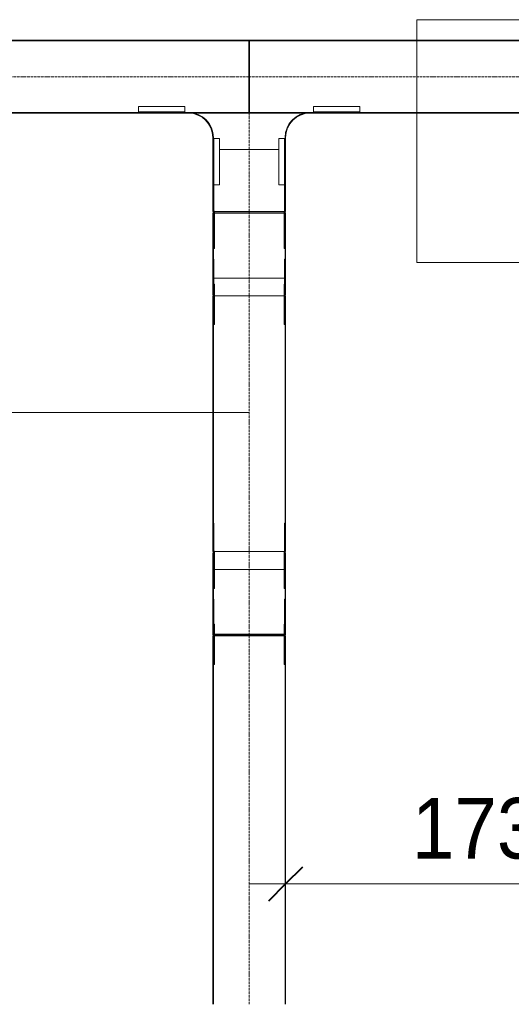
# Model space of a CAD drawing. Header units: millimetres. Extents: x 5617 to 109621, y 7718 to 117786.
# Tile 8 of 52: x 53344 to 55367, y 53430 to 57485. Entities that reach past the tile are written whole.
import ezdxf

# ---------------------------------------------------------------- set-up
doc = ezdxf.new("R2010")
doc.units = ezdxf.units.MM
doc.linetypes.add('Осевая', pattern=[14, 10, -2, 0, -2])
for name, color, linetype, lineweight in [('Кабельные лотки', 7, 'Continuous', 18), ('Марки кабельных лотков', 7, 'Continuous', 20), ('Обобщенные модели', 7, 'Continuous', 18), ('Окна', 7, 'Continuous', 18), ('Осевая линия', 7, 'Осевая', 18), ('Перекрытия', 7, 'Continuous', 18), ('Размеры', 7, 'Continuous', 9), ('Размеры-100', 7, 'Continuous', 9), ('Соединительные детали кабельных лотков', 7, 'Continuous', 18)]:
    doc.layers.add(name, color=color, linetype=linetype, lineweight=lineweight)
doc.styles.add('Arial', font='arial.ttf', dxfattribs={"width": 0.9, "height": 250})
doc.dimstyles.new('Основной_2_5_мм', dxfattribs={"dimscale": 304.8, "dimtxt": 255.06485, "dimasz": 0.463911, "dimexe": 0.492126, "dimexo": 0.492126, "dimgap": 0.098425, "dimtad": 1, "dimdec": 0, "dimdsep": 46, "dimtxsty": 'Arial', "dimblk1": 'OBLIQUE', "dimblk2": 'OBLIQUE', "dimsah": 1, "dimcen": 0.09, "dimdle": 0.492126, "dimazin": 2, "dimtfac": 1, "dimtdec": 4, "dimtix": 1, "dimtmove": 0, "dimatfit": 3, "dimfxl": 1, "dimtvp": 1, "dimtolj": 1, "dimtzin": 0, "dimlwd": 20, "dimlwe": 20, "dimarcsym": 2})

# ---------------------------------------------------------------- blocks, each defined once
blk = doc.blocks.new('105_Приямок_C крышкой - 1000x1000-V3-МКСС_LB02_-11_400__Кабельные конструкции_Лотки_2')
at = {"layer": 'Обобщенные модели', "color": 254, "true_color": 0xcccccc}
for p, q in [((-500, -500), (-500, 500)), ((-500, 500), (500, 500)), ((500, 500), (500, -500)), ((500, -500), (-500, -500))]:
    blk.add_line(p, q, dxfattribs=at)
blk = doc.blocks.new('135_SLK_GD_AR_rvt-1-МКСС_LB02_-11_400__Кабельные конструкции_Лотки_2')
at = {"layer": 'Перекрытия', "color": 254, "true_color": 0xcccccc}
for p, q in [((77960, 57485), (78960, 57485)), ((77960, 56485), (77960, 57485)), ((78960, 56485), (77960, 56485))]:
    blk.add_line(p, q, dxfattribs=at)
at = {"layer": 'Окна', "color": 254, "lineweight": 18, "true_color": 0xcccccc}
blk.add_blockref('105_Приямок_C крышкой - 1000x1000-V3-МКСС_LB02_-11_400__Кабельные конструкции_Лотки_2', (78460, 56985), dxfattribs=at)
blk = doc.blocks.new('OSTEC_CLV - ЛН_ ЛП - ПШСМ - Угол вертикальный - ZS - Цинкование по методу Сендзимира-1323511-МКСС_LB02_-11_400__Кабельные конструкции_Лотки_2')
at = {"layer": 'Осевая линия'}
for p, q in [((98528.5, 84200.4), (98527.5, 84200.4)), ((98566.7, 84200.4), (98528.5, 84200.4))]:
    blk.add_line(p, q, dxfattribs=at)
blk = doc.blocks.new('OSTEC_U - ЛН_ ЛП - ПШСМ - OSTEC_U - ЛН_ ЛП - ПШСМ-V30-МКСС_LB02_-11_400__Кабельные конструкции_Лотки_2')
at = {"layer": 'Соединительные детали кабельных лотков', "color": 96, "true_color": 0x008000}
for p, q in [((98525.9, 84347.9), (98525.9, 84345.9)), ((98533.2, 84347.9), (98527.3, 84347.9)), ((98568.6, 84347.9), (98527.3, 84347.9)), ((98539.1, 84347.9), (98532, 84347.9)), ((98532, 84347.9), (98541.3, 84347.9)), ((98532, 84345.9), (98532, 84347.9)), ((98541.3, 84347.9), (98533.2, 84347.9)), ((98537.5, 84345.9), (98539.4, 84345.9)), ((98539.4, 84345.9), (98537.5, 84345.9)), ((98537.5, 84345.9), (98539.1, 84345.9)), ((98541.3, 84345.9), (98541.3, 84347.9)), ((98550.9, 84345.9), (98568.6, 84345.9)), ((98568.6, 84347.9), (98576.7, 84347.9)), ((98576.7, 84345.9), (98568.6, 84345.9)), ((98572.5, 84345.9), (98622.3, 84345.9)), ((98576.7, 84347.9), (98588.6, 84347.9)), ((98576.7, 84345.9), (98576.7, 84347.9)), ((98588.6, 84345.9), (98576.7, 84345.9)), ((98588.6, 84347.9), (98595.7, 84347.9)), ((98588.6, 84345.9), (98588.6, 84347.9)), ((98678.9, 84345.9), (98588.6, 84345.9)), ((98622.3, 84345.9), (98622.3, 84347.9)), ((98622.3, 84345.9), (98678.9, 84345.9)), ((98678.9, 84345.9), (98678.9, 84347.9))]:
    blk.add_line(p, q, dxfattribs=at)
blk = doc.blocks.new('OSTEC_U - ЛН_ ЛП - ПШСМ - OSTEC_U - ЛН_ ЛП - ПШСМ-V31-МКСС_LB02_-11_400__Кабельные конструкции_Лотки_2')
at = {"layer": 'Соединительные детали кабельных лотков', "color": 96, "true_color": 0x008000}
for p, q in [((98525.9, 84054.9), (98525.9, 84052.9)), ((98527.3, 84052.9), (98568.6, 84052.9)), ((98527.3, 84052.9), (98533.2, 84052.9)), ((98532, 84052.9), (98532, 84054.9)), ((98541.3, 84052.9), (98532, 84052.9)), ((98532, 84052.9), (98539.1, 84052.9)), ((98533.2, 84052.9), (98541.3, 84052.9)), ((98539.1, 84054.9), (98537.5, 84054.9)), ((98537.5, 84054.9), (98539.4, 84054.9)), ((98539.4, 84054.9), (98537.5, 84054.9)), ((98541.3, 84052.9), (98541.3, 84054.9)), ((98568.6, 84054.9), (98550.9, 84054.9)), ((98568.6, 84054.9), (98576.7, 84054.9)), ((98576.7, 84052.9), (98568.6, 84052.9)), ((98622.3, 84054.9), (98572.5, 84054.9)), ((98576.7, 84054.9), (98588.6, 84054.9)), ((98576.7, 84052.9), (98576.7, 84054.9)), ((98588.6, 84052.9), (98576.7, 84052.9)), ((98588.6, 84054.9), (98678.9, 84054.9)), ((98588.6, 84052.9), (98588.6, 84054.9)), ((98595.7, 84052.9), (98588.6, 84052.9)), ((98678.9, 84054.9), (98622.3, 84054.9)), ((98622.3, 84052.9), (98622.3, 84054.9)), ((98678.9, 84052.9), (98678.9, 84054.9))]:
    blk.add_line(p, q, dxfattribs=at)
blk = doc.blocks.new('OSTEC_U - ЛН_ ЛП - ПШСМ - OSTEC_U - ЛН_ ЛП - ПШСМ-V32-МКСС_LB02_-11_400__Кабельные конструкции_Лотки_2')
at = {"layer": 'Соединительные детали кабельных лотков', "color": 96, "true_color": 0x008000}
for p, q in [((98409.9, 84056.9), (98537.5, 84056.9)), ((98409.9, 84056.9), (98409.9, 84054.9)), ((98537.5, 84054.9), (98409.9, 84054.9)), ((98539.4, 84056.9), (98537.5, 84056.9)), ((98537.5, 84056.9), (98539.4, 84056.9)), ((98537.5, 84056.9), (98537.5, 84054.9)), ((98539.4, 84054.9), (98537.5, 84054.9)), ((98537.5, 84054.9), (98539.4, 84054.9)), ((98539.4, 84056.9), (98550.9, 84056.9)), ((98539.4, 84056.9), (98539.4, 84054.9)), ((98550.9, 84054.9), (98539.4, 84054.9)), ((98575.9, 84056.9), (98550.9, 84056.9)), ((98550.9, 84054.9), (98575.9, 84054.9)), ((98575.9, 84054.9), (98575.9, 84056.9))]:
    blk.add_line(p, q, dxfattribs=at)
blk = doc.blocks.new('OSTEC_U - ЛН_ ЛП - ПШСМ - OSTEC_U - ЛН_ ЛП - ПШСМ-V33-МКСС_LB02_-11_400__Кабельные конструкции_Лотки_2')
at = {"layer": 'Соединительные детали кабельных лотков', "color": 96, "true_color": 0x008000}
for p, q in [((98409.9, 84345.9), (98537.5, 84345.9)), ((98409.9, 84345.9), (98409.9, 84343.9)), ((98539.4, 84345.9), (98537.5, 84345.9)), ((98537.5, 84345.9), (98539.4, 84345.9)), ((98537.5, 84345.9), (98537.5, 84343.9)), ((98539.4, 84345.9), (98550.9, 84345.9)), ((98539.4, 84345.9), (98539.4, 84343.9)), ((98575.9, 84345.9), (98550.9, 84345.9)), ((98575.9, 84343.9), (98575.9, 84345.9)), ((98537.5, 84343.9), (98409.9, 84343.9)), ((98539.4, 84343.9), (98537.5, 84343.9)), ((98537.5, 84343.9), (98539.4, 84343.9)), ((98550.9, 84343.9), (98539.4, 84343.9)), ((98550.9, 84343.9), (98575.9, 84343.9))]:
    blk.add_line(p, q, dxfattribs=at)
blk = doc.blocks.new('OSTEC_CLV - ЛН_ ЛП - ПШСМ - Угол вертикальный - ZS - Цинкование по методу Сендзимира-V34-МКСС_LB02_-11_400__Кабельные конструкции_Лотки_2')
at = {"layer": 'Осевая линия'}
for p, q in [((98835.1, 84200.4), (98834.4, 84200.4)), ((98835.1, 84200.4), (98873.2, 84200.4)), ((98873.2, 84200.4), (98873.5, 84200.4))]:
    blk.add_line(p, q, dxfattribs=at)
blk = doc.blocks.new('OSTEC_U - ЛН_ ЛП - ПШСМ - OSTEC_U - ЛН_ ЛП - ПШСМ-V35-МКСС_LB02_-11_400__Кабельные конструкции_Лотки_2')
at = {"layer": 'Соединительные детали кабельных лотков', "color": 96, "true_color": 0x008000}
for p, q in [((98825.9, 84054.9), (98825.9, 84052.9)), ((98862.4, 84054.9), (98862.4, 84052.9)), ((98862.4, 84054.9), (98862.4, 84052.9)), ((98864.2, 84054.9), (98864.2, 84052.9)), ((98864.2, 84054.9), (98864.2, 84052.9)), ((98867.4, 84054.9), (98991.9, 84054.9)), ((98869.7, 84052.9), (98874.2, 84052.9)), ((98874.2, 84052.9), (98869.7, 84052.9)), ((98991.9, 84054.9), (98872.5, 84054.9)), ((98991.9, 84054.9), (98991.9, 84052.9)), ((98991.9, 84054.9), (98991.9, 84052.9))]:
    blk.add_line(p, q, dxfattribs=at)
blk = doc.blocks.new('OSTEC_U - ЛН_ ЛП - ПШСМ - OSTEC_U - ЛН_ ЛП - ПШСМ-V36-МКСС_LB02_-11_400__Кабельные конструкции_Лотки_2')
at = {"layer": 'Соединительные детали кабельных лотков', "color": 96, "true_color": 0x008000}
for p, q in [((98825.9, 84347.9), (98825.9, 84345.9)), ((98862.4, 84347.9), (98862.4, 84345.9)), ((98862.4, 84347.9), (98862.4, 84345.9)), ((98864.2, 84347.9), (98864.2, 84345.9)), ((98864.2, 84347.9), (98864.2, 84345.9)), ((98991.9, 84345.9), (98867.4, 84345.9)), ((98869.7, 84347.9), (98874.2, 84347.9)), ((98874.2, 84347.9), (98869.7, 84347.9)), ((98872.5, 84345.9), (98991.9, 84345.9)), ((98991.9, 84347.9), (98991.9, 84345.9)), ((98991.9, 84347.9), (98991.9, 84345.9))]:
    blk.add_line(p, q, dxfattribs=at)
blk = doc.blocks.new('OSTEC_U - ЛН_ ЛП - ПШСМ - OSTEC_U - ЛН_ ЛП - ПШСМ-V37-МКСС_LB02_-11_400__Кабельные конструкции_Лотки_2')
at = {"layer": 'Соединительные детали кабельных лотков', "color": 96, "true_color": 0x008000}
for p, q in [((98722.9, 84345.9), (98779.5, 84345.9)), ((98722.9, 84343.9), (98722.9, 84345.9)), ((98779.5, 84345.9), (98869.7, 84345.9)), ((98779.5, 84343.9), (98779.5, 84345.9)), ((98869.7, 84343.9), (98869.7, 84345.9)), ((98875.9, 84345.9), (98869.9, 84345.9)), ((98875.9, 84343.9), (98875.9, 84345.9)), ((98779.5, 84343.9), (98722.9, 84343.9)), ((98869.7, 84343.9), (98779.5, 84343.9)), ((98869.9, 84343.9), (98875.9, 84343.9))]:
    blk.add_line(p, q, dxfattribs=at)
blk = doc.blocks.new('OSTEC_U - ЛН_ ЛП - ПШСМ - OSTEC_U - ЛН_ ЛП - ПШСМ-V38-МКСС_LB02_-11_400__Кабельные конструкции_Лотки_2')
at = {"layer": 'Соединительные детали кабельных лотков', "color": 96, "true_color": 0x008000}
for p, q in [((98722.9, 84056.9), (98779.5, 84056.9)), ((98722.9, 84054.9), (98722.9, 84056.9)), ((98779.5, 84054.9), (98722.9, 84054.9)), ((98779.5, 84056.9), (98869.7, 84056.9)), ((98779.5, 84054.9), (98779.5, 84056.9)), ((98869.7, 84054.9), (98779.5, 84054.9)), ((98869.7, 84054.9), (98869.7, 84056.9)), ((98875.9, 84056.9), (98869.9, 84056.9)), ((98869.9, 84054.9), (98875.9, 84054.9)), ((98875.9, 84054.9), (98875.9, 84056.9))]:
    blk.add_line(p, q, dxfattribs=at)
blk = doc.blocks.new('OSTEC_U - ЛН_ ЛП - ПШСМ - OSTEC_U - ЛН_ ЛП - ПШСМ-V39-МКСС_LB02_-11_400__Кабельные конструкции_Лотки_2')
at = {"layer": 'Соединительные детали кабельных лотков', "color": 96, "true_color": 0x008000}
for p, q in [((77415.5, 56442.4), (77415.5, 56499)), ((77415.5, 56499), (77415.5, 56408.7)), ((77415.5, 56499), (77417.5, 56499)), ((77415.5, 56354.4), (77415.5, 56442.4)), ((77415.5, 56442.4), (77417.5, 56442.4)), ((77415.5, 56408.7), (77415.5, 56396.8)), ((77415.5, 56408.7), (77417.5, 56408.7)), ((77415.5, 56396.8), (77415.5, 56392.7)), ((77415.5, 56396.8), (77417.5, 56396.8)), ((77415.5, 56361.5), (77415.5, 56357.6)), ((77415.5, 56361.5), (77417.5, 56361.5)), ((77415.5, 56357.6), (77415.5, 56359.5)), ((77415.5, 56352.2), (77417.5, 56352.2)), ((77415.5, 56346), (77417.5, 56346)), ((77417.5, 56347.5), (77417.5, 56352)), ((77417.5, 56347.5), (77417.5, 56352))]:
    blk.add_line(p, q, dxfattribs=at)
blk = doc.blocks.new('OSTEC_U - ЛН_ ЛП - ПШСМ - OSTEC_U - ЛН_ ЛП - ПШСМ-V40-МКСС_LB02_-11_400__Кабельные конструкции_Лотки_2')
at = {"layer": 'Соединительные детали кабельных лотков', "color": 96, "true_color": 0x008000}
for p, q in [((77122.5, 56499), (77124.5, 56499)), ((77124.5, 56408.7), (77124.5, 56499)), ((77124.5, 56499), (77124.5, 56442.4)), ((77122.5, 56442.4), (77124.5, 56442.4)), ((77122.5, 56408.7), (77124.5, 56408.7)), ((77124.5, 56442.4), (77124.5, 56354.4)), ((77124.5, 56396.8), (77124.5, 56408.7)), ((77122.5, 56396.8), (77124.5, 56396.8)), ((77124.5, 56392.7), (77124.5, 56396.8)), ((77122.5, 56361.5), (77124.5, 56361.5)), ((77122.5, 56352.2), (77124.5, 56352.2)), ((77122.5, 56352), (77122.5, 56347.5)), ((77122.5, 56352), (77122.5, 56347.5)), ((77122.5, 56346), (77124.5, 56346)), ((77124.5, 56357.6), (77124.5, 56361.5)), ((77124.5, 56359.5), (77124.5, 56357.6))]:
    blk.add_line(p, q, dxfattribs=at)
blk = doc.blocks.new('OSTEC_U - ЛН_ ЛП - ПШСМ - OSTEC_U - ЛН_ ЛП - ПШСМ-V41-МКСС_LB02_-11_400__Кабельные конструкции_Лотки_2')
at = {"layer": 'Соединительные детали кабельных лотков', "color": 96, "true_color": 0x008000}
for p, q in [((77126.5, 56396), (77124.5, 56396)), ((77124.5, 56396), (77124.5, 56371)), ((77124.5, 56359.5), (77124.5, 56371)), ((77126.5, 56371), (77126.5, 56396)), ((77126.5, 56371), (77126.5, 56359.5)), ((77124.5, 56359.5), (77124.5, 56357.6)), ((77124.5, 56357.6), (77124.5, 56359.5)), ((77126.5, 56359.5), (77124.5, 56359.5)), ((77124.5, 56230), (77124.5, 56357.6)), ((77126.5, 56357.6), (77124.5, 56357.6)), ((77126.5, 56359.5), (77126.5, 56357.6)), ((77126.5, 56357.6), (77126.5, 56359.5)), ((77126.5, 56357.6), (77126.5, 56230)), ((77126.5, 56230), (77124.5, 56230))]:
    blk.add_line(p, q, dxfattribs=at)
blk = doc.blocks.new('OSTEC_U - ЛН_ ЛП - ПШСМ - OSTEC_U - ЛН_ ЛП - ПШСМ-V42-МКСС_LB02_-11_400__Кабельные конструкции_Лотки_2')
at = {"layer": 'Соединительные детали кабельных лотков', "color": 96, "true_color": 0x008000}
for p, q in [((77415.5, 56396), (77413.5, 56396)), ((77413.5, 56396), (77413.5, 56371)), ((77413.5, 56359.5), (77413.5, 56371)), ((77415.5, 56371), (77415.5, 56396)), ((77415.5, 56371), (77415.5, 56359.5)), ((77413.5, 56359.5), (77413.5, 56357.6)), ((77413.5, 56357.6), (77413.5, 56359.5)), ((77415.5, 56359.5), (77413.5, 56359.5)), ((77413.5, 56230), (77413.5, 56357.6)), ((77415.5, 56357.6), (77413.5, 56357.6)), ((77415.5, 56359.5), (77415.5, 56357.6)), ((77415.5, 56357.6), (77415.5, 56359.5)), ((77415.5, 56357.6), (77415.5, 56230)), ((77415.5, 56230), (77413.5, 56230))]:
    blk.add_line(p, q, dxfattribs=at)
blk = doc.blocks.new('OSTEC_CT - ЛН_ ЛП - ОГП - Тройник - ZS - Цинкование по методу Сендзимира-1209897-МКСС_LB02_-11_400__Кабельные конструкции_Лотки_2')
at = {"layer": 'Осевая линия'}
blk.add_line((0, -300), (0, 0), dxfattribs=at)
at = {"layer": 'Соединительные детали кабельных лотков', "color": 96, "true_color": 0x008000}
for p, q in [((-1, 147.5), (-1, 150)), ((-1, 150), (1, 150)), ((-1, 150), (1, 150)), ((-1, -147.5), (-1, 147.5)), ((1, 147.5), (-1, 147.5)), ((-1, 147.5), (1, 147.5)), ((1, 150), (1, 147.5)), ((1, 147.5), (1, -147.5)), ((-250, -147.5), (-300, -147.5)), ((-300, -147.5), (-300, -150)), ((-300, -150), (-250, -150)), ((-1, -150), (1, -150)), ((300, -147.5), (250, -147.5)), ((250, -150), (300, -150)), ((300, -150), (300, -147.5)), ((-150, -250), (-150, -300)), ((-147.5, -300), (-147.5, -250)), ((147.5, -250), (147.5, -300)), ((150, -300), (150, -250)), ((-150, -300), (-147.5, -300)), ((147.5, -300), (150, -300))]:
    blk.add_line(p, q, dxfattribs=at)
for centre, radius, start, end in [((-250, -250), 102.5, 360, 90), ((-250, -250), 100, 0, 90), ((250, -250), 102.5, 90, 180), ((250, -250), 100, 90, 180)]:
    blk.add_arc(centre, radius, start, end, dxfattribs=at)
blk = doc.blocks.new('OSTEC_U - ЛН_ ЛП - СЛУМ - OSTEC_U - ЛН_ ЛП - СЛУМ-1209915-МКСС_LB02_-11_400__Кабельные конструкции_Лотки_2')
at = {"layer": 'Соединительные детали кабельных лотков', "color": 96, "true_color": 0x008000}
for p, q in [((-95, 2.5), (-95, 25)), ((-95, 25), (95, 25)), ((-95, 0), (-95, 2.5)), ((-95, 2.5), (95, 2.5)), ((95, 25), (95, 2.5)), ((95, 2.5), (95, 0))]:
    blk.add_line(p, q, dxfattribs=at)
blk = doc.blocks.new('OSTEC_U - ЛН_ ЛП - СЛУМ - OSTEC_U - ЛН_ ЛП - СЛУМ-1209925-МКСС_LB02_-11_400__Кабельные конструкции_Лотки_2')
at = {"layer": 'Соединительные детали кабельных лотков', "color": 96, "true_color": 0x008000}
for p, q in [((-95, -2.5), (-95, 0)), ((-95, -25), (-95, -2.5)), ((95, -2.5), (-95, -2.5)), ((95, -25), (-95, -25)), ((95, 0), (95, -2.5)), ((95, -2.5), (95, -25))]:
    blk.add_line(p, q, dxfattribs=at)
blk = doc.blocks.new('OSTEC_U - ЛН_ ЛП - СЛУМ - OSTEC_U - ЛН_ ЛП - СЛУМ-V47-МКСС_LB02_-11_400__Кабельные конструкции_Лотки_2')
at = {"layer": 'Соединительные детали кабельных лотков', "color": 96, "true_color": 0x008000}
for p, q in [((-95, 2.5), (-95, 25)), ((-95, 25), (95, 25)), ((-95, 0), (-95, 2.5)), ((-95, 2.5), (95, 2.5)), ((95, 25), (95, 2.5)), ((95, 2.5), (95, 0))]:
    blk.add_line(p, q, dxfattribs=at)
blk = doc.blocks.new('OSTEC_U - ЛН_ ЛП - СЛУМ - OSTEC_U - ЛН_ ЛП - СЛУМ-V48-МКСС_LB02_-11_400__Кабельные конструкции_Лотки_2')
at = {"layer": 'Соединительные детали кабельных лотков', "color": 96, "true_color": 0x008000}
for p, q in [((-95, 2.5), (-95, 25)), ((-95, 25), (95, 25)), ((-95, 0), (-95, 2.5)), ((-95, 2.5), (95, 2.5)), ((95, 25), (95, 2.5)), ((95, 2.5), (95, 0))]:
    blk.add_line(p, q, dxfattribs=at)
blk = doc.blocks.new('OSTEC_U - ЛН_ ЛП - ПШСМ - OSTEC_U - ЛН_ ЛП - ПШСМ-V49-МКСС_LB02_-11_400__Кабельные конструкции_Лотки_2')
at = {"layer": 'Соединительные детали кабельных лотков', "color": 96, "true_color": 0x008000}
for p, q in [((77124.5, 56812), (77122.5, 56812)), ((77124.5, 56812), (77124.5, 56684.4)), ((77124.5, 56692.7), (77124.5, 56805.1)), ((77122.5, 56684.4), (77122.5, 56694.4)), ((77122.5, 56694.4), (77122.5, 56684.4)), ((77122.5, 56682.5), (77122.5, 56684.4)), ((77122.5, 56684.4), (77122.5, 56682.5)), ((77124.5, 56684.4), (77122.5, 56684.4)), ((77124.5, 56684.4), (77122.5, 56684.4)), ((77122.5, 56671), (77122.5, 56682.5)), ((77122.5, 56682.5), (77122.5, 56671)), ((77124.5, 56682.5), (77122.5, 56682.5)), ((77124.5, 56682.5), (77122.5, 56682.5)), ((77122.5, 56671), (77122.5, 56660.3)), ((77122.5, 56671), (77122.5, 56646)), ((77124.5, 56684.4), (77124.5, 56682.5)), ((77124.5, 56682.5), (77124.5, 56671)), ((77124.5, 56653.3), (77124.5, 56671)), ((77122.5, 56646), (77124.5, 56646))]:
    blk.add_line(p, q, dxfattribs=at)
blk = doc.blocks.new('OSTEC_U - ЛН_ ЛП - ПШСМ - OSTEC_U - ЛН_ ЛП - ПШСМ-V50-МКСС_LB02_-11_400__Кабельные конструкции_Лотки_2')
at = {"layer": 'Соединительные детали кабельных лотков', "color": 96, "true_color": 0x008000}
for p, q in [((77415.5, 56684.4), (77415.5, 56812)), ((77417.5, 56812), (77415.5, 56812)), ((77415.5, 56805.1), (77415.5, 56692.7)), ((77417.5, 56684.4), (77417.5, 56694.4)), ((77417.5, 56694.4), (77417.5, 56684.4)), ((77415.5, 56682.5), (77415.5, 56684.4)), ((77417.5, 56684.4), (77415.5, 56684.4)), ((77417.5, 56684.4), (77415.5, 56684.4)), ((77415.5, 56671), (77415.5, 56682.5)), ((77417.5, 56682.5), (77415.5, 56682.5)), ((77417.5, 56682.5), (77415.5, 56682.5)), ((77415.5, 56671), (77415.5, 56653.3)), ((77417.5, 56682.5), (77417.5, 56684.4)), ((77417.5, 56684.4), (77417.5, 56682.5)), ((77417.5, 56671), (77417.5, 56682.5)), ((77417.5, 56682.5), (77417.5, 56671)), ((77417.5, 56646), (77417.5, 56671)), ((77417.5, 56660.3), (77417.5, 56671)), ((77415.5, 56646), (77417.5, 56646))]:
    blk.add_line(p, q, dxfattribs=at)
blk = doc.blocks.new('OSTEC_U - ЛН_ ЛП - ПШСМ - OSTEC_U - ЛН_ ЛП - ПШСМ-V45-МКСС_LB02_-11_400__Кабельные конструкции_Лотки_2')
at = {"layer": 'Соединительные детали кабельных лотков', "color": 96, "true_color": 0x008000}
for p, q in [((64425, 57395.6), (64425, 57393.6)), ((64467.7, 57395.6), (64425, 57395.6)), ((64425, 57393.6), (64467.7, 57393.6)), ((64467.7, 57395.6), (64475.8, 57395.6)), ((64475.8, 57393.6), (64467.7, 57393.6)), ((64475.8, 57395.6), (64487.7, 57395.6)), ((64475.8, 57393.6), (64475.8, 57395.6)), ((64487.7, 57393.6), (64475.8, 57393.6)), ((64487.7, 57395.6), (64578, 57395.6)), ((64487.7, 57393.6), (64487.7, 57395.6)), ((64578, 57393.6), (64487.7, 57393.6)), ((64578, 57393.6), (64578, 57395.6))]:
    blk.add_line(p, q, dxfattribs=at)
blk = doc.blocks.new('OSTEC_U - ЛН_ ЛП - ПШСМ - OSTEC_U - ЛН_ ЛП - ПШСМ-V46-МКСС_LB02_-11_400__Кабельные конструкции_Лотки_2')
at = {"layer": 'Соединительные детали кабельных лотков', "color": 96, "true_color": 0x008000}
for p, q in [((64425, 57106.7), (64425, 57104.7)), ((64467.7, 57106.7), (64425, 57106.7)), ((64425, 57104.7), (64467.7, 57104.7)), ((64467.7, 57106.7), (64475.8, 57106.7)), ((64475.8, 57104.7), (64467.7, 57104.7)), ((64475.8, 57106.7), (64487.7, 57106.7)), ((64475.8, 57104.7), (64475.8, 57106.7)), ((64487.7, 57104.7), (64475.8, 57104.7)), ((64487.7, 57106.7), (64578, 57106.7)), ((64487.7, 57104.7), (64487.7, 57106.7)), ((64578, 57104.7), (64487.7, 57104.7)), ((64578, 57104.7), (64578, 57106.7))]:
    blk.add_line(p, q, dxfattribs=at)
blk = doc.blocks.new('_СС_Марка лотка - 04_Размер _ ADSK_Код лотка _ Отметка низа _полка 25_-1604716-МКСС_LB02_-11_400__Кабельные конструкции_Лотки_2')
at = {"layer": 'Марки кабельных лотков'}
blk.add_line((0, 0), (25, 0), dxfattribs=at)
blk = doc.blocks.new('DIMBLOCK5-МКСС_LB02_-11_400__Кабельные конструкции_Лотки_2')
at = {"layer": 'Размеры-100', "lineweight": 20, "transparency": 16777216}
for p, q in [((54438.8, 53925.6), (54438.8, 54075.6)), ((56168.8, 53925.6), (56168.8, 54075.6)), ((54288.8, 53925.6), (56318.8, 53925.6)), ((54438.8, 53925.6), (54438.8, 53875.6)), ((56168.8, 53925.6), (56168.8, 53875.6))]:
    blk.add_line(p, q, dxfattribs=at)
at = {"layer": 'Размеры-100', "lineweight": 40, "transparency": 16777216}
for p, q in [((54438.8, 53925.6), (54509.5, 53996.3)), ((56168.8, 53925.6), (56239.5, 53996.3)), ((54438.8, 53925.6), (54368.1, 53854.9)), ((56168.8, 53925.6), (56098.1, 53854.9))]:
    blk.add_line(p, q, dxfattribs=at)
at = {"layer": 'Размеры-100', "color": 0, "lineweight": 20, "transparency": 16777216, "insert": (54958.5, 54280.2), "char_height": 250, "width": 828.765, "attachment_point": 1, "line_spacing_factor": 0.941778, "style": 'Arial'}
blk.add_mtext('1730', dxfattribs=at)
blk = doc.blocks.new('_Oblique')
at = {"color": 0, "linetype": 'ByBlock', "lineweight": -2}
blk.add_line((-0.5, -0.5), (0.5, 0.5), dxfattribs=at)

msp = doc.modelspace()

# ---------------------------------------------------------------- linework, layer by layer
at = {"layer": 'Кабельные лотки', "color": 96, "true_color": 0x008000}
for p, q in [((54287.8, 57400.1), (43407.2, 57400.1)), ((54287.8, 57397.6), (43407.2, 57397.6)), ((54287.8, 57400.1), (54287.8, 57100.1)), ((54289.8, 57100.1), (54289.8, 57400.1)), ((74317.8, 57400.1), (54289.8, 57400.1)), ((74317.8, 57397.6), (54289.8, 57397.6)), ((54287.8, 57102.7), (43407.2, 57102.7)), ((54287.8, 57100.1), (43407.2, 57100.1)), ((74317.8, 57102.7), (54289.8, 57102.7)), ((74317.8, 57100.1), (54289.8, 57100.1)), ((54138.8, 56950.1), (54141.4, 56950.1)), ((54138.8, 56694.4), (54138.8, 56950.1)), ((54141.4, 56694.4), (54141.4, 56950.1)), ((54166.3, 56950.1), (54411.3, 56950.1)), ((54436.3, 56950.1), (54438.8, 56950.1)), ((54436.3, 56694.4), (54436.3, 56950.1)), ((54438.8, 56694.4), (54438.8, 56950.1)), ((54438.8, 56694.4), (54138.8, 56694.4)), ((54143.4, 56689.8), (54138.8, 56689.8)), ((54138.8, 56352.2), (54138.8, 56689.8)), ((54432.3, 56689.8), (54145.4, 56689.8)), ((54438.8, 56689.8), (54434.3, 56689.8)), ((54438.8, 56352.2), (54438.8, 56689.8)), ((54141.4, 56688), (54143.4, 56688)), ((54141.4, 56352.2), (54141.4, 56688)), ((54145.4, 56688), (54432.3, 56688)), ((54434.3, 56688), (54436.3, 56688)), ((54436.3, 56352.2), (54436.3, 56688)), ((54138.8, 56619.1), (54141.4, 56619.1)), ((54436.3, 56619.1), (54438.8, 56619.1)), ((54436.3, 56421.1), (54141.4, 56421.1)), ((54141.4, 56352.2), (54138.8, 56352.2)), ((54138.8, 56347.6), (54143.4, 56347.6)), ((54138.8, 55294.4), (54138.8, 56347.6)), ((54141.4, 55294.4), (54141.4, 56347.6)), ((54145.4, 56347.6), (54432.3, 56347.6)), ((54434.3, 56347.6), (54438.8, 56347.6)), ((54438.8, 56352.2), (54436.3, 56352.2)), ((54436.3, 55294.4), (54436.3, 56347.6)), ((54438.8, 55294.4), (54438.8, 56347.6)), ((54438.8, 55294.4), (54138.8, 55294.4)), ((54138.8, 55289.8), (54141.4, 55289.8)), ((54138.8, 54952.2), (54138.8, 55289.8)), ((54141.4, 54954), (54141.4, 55289.8)), ((54436.3, 55289.8), (54438.8, 55289.8)), ((54436.3, 54954), (54436.3, 55289.8)), ((54438.8, 54952.2), (54438.8, 55289.8)), ((54141.4, 55220.9), (54143.4, 55220.9)), ((54145.4, 55220.9), (54432.3, 55220.9)), ((54434.3, 55220.9), (54436.3, 55220.9)), ((54141.4, 55022.9), (54138.8, 55022.9)), ((54438.8, 55022.9), (54436.3, 55022.9)), ((54138.8, 54952.2), (54143.4, 54952.2)), ((54138.8, 54947.6), (54143.4, 54947.6)), ((54138.8, 53430), (54138.8, 54947.6)), ((54143.4, 54954), (54141.4, 54954)), ((54141.4, 53430), (54141.4, 54947.6)), ((54432.3, 54954), (54145.4, 54954)), ((54145.4, 54952.2), (54432.3, 54952.2)), ((54145.4, 54947.6), (54432.3, 54947.6)), ((54436.3, 54954), (54434.3, 54954)), ((54434.3, 54952.2), (54438.8, 54952.2)), ((54434.3, 54947.6), (54438.8, 54947.6)), ((54436.3, 53430), (54436.3, 54947.6)), ((54438.8, 53430), (54438.8, 54947.6))]:
    msp.add_line(p, q, dxfattribs=at)
at = {"layer": 'Марки кабельных лотков'}
msp.add_line((54288.8, 55867.8), (53373.5, 55867.8), dxfattribs=at)
at = {"layer": 'Осевая линия'}
for p, q in [((54287.8, 57250.1), (43407.2, 57250.1)), ((74317.8, 57250.1), (54289.8, 57250.1)), ((54288.8, 56694.4), (54288.8, 56950.1)), ((54288.8, 56387.5), (54288.8, 56654.5)), ((54288.8, 55294.4), (54288.8, 56347.6)), ((54288.8, 54987.5), (54288.8, 55254.5)), ((54288.8, 53430), (54288.8, 54947.6))]:
    msp.add_line(p, q, dxfattribs=at)

# ---------------------------------------------------------------- block references
at = {"lineweight": 5}
msp.add_blockref('135_SLK_GD_AR_rvt-1-МКСС_LB02_-11_400__Кабельные конструкции_Лотки_2', (-22981.2, 0), dxfattribs=at)
at = {"layer": 'Марки кабельных лотков', "xscale": 99.99999999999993, "yscale": 99.99999999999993, "zscale": 99.99999999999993}
msp.add_blockref('_СС_Марка лотка - 04_Размер _ ADSK_Код лотка _ Отметка низа _полка 25_-1604716-МКСС_LB02_-11_400__Кабельные конструкции_Лотки_2', (50873.5, 55867.8), dxfattribs=at)
at = {"layer": 'Соединительные детали кабельных лотков'}
msp.add_blockref('OSTEC_CT - ЛН_ ЛП - ОГП - Тройник - ZS - Цинкование по методу Сендзимира-1209897-МКСС_LB02_-11_400__Кабельные конструкции_Лотки_2', (54288.8, 57250.1), dxfattribs=at)
at = {"layer": 'Соединительные детали кабельных лотков', "color": 96, "true_color": 0x008000}
for name, p in [('OSTEC_U - ЛН_ ЛП - СЛУМ - OSTEC_U - ЛН_ ЛП - СЛУМ-1209915-МКСС_LB02_-11_400__Кабельные конструкции_Лотки_2', (53928.8, 57102.6)), ('OSTEC_U - ЛН_ ЛП - ПШСМ - OSTEC_U - ЛН_ ЛП - ПШСМ-V49-МКСС_LB02_-11_400__Кабельные конструкции_Лотки_2', (-22981.2, 0)), ('OSTEC_U - ЛН_ ЛП - ПШСМ - OSTEC_U - ЛН_ ЛП - ПШСМ-V50-МКСС_LB02_-11_400__Кабельные конструкции_Лотки_2', (-22981.2, 0)), ('OSTEC_U - ЛН_ ЛП - ПШСМ - OSTEC_U - ЛН_ ЛП - ПШСМ-V40-МКСС_LB02_-11_400__Кабельные конструкции_Лотки_2', (-22981.2, 0)), ('OSTEC_U - ЛН_ ЛП - ПШСМ - OSTEC_U - ЛН_ ЛП - ПШСМ-V39-МКСС_LB02_-11_400__Кабельные конструкции_Лотки_2', (-22981.2, 0)), ('OSTEC_U - ЛН_ ЛП - ПШСМ - OSTEC_U - ЛН_ ЛП - ПШСМ-V41-МКСС_LB02_-11_400__Кабельные конструкции_Лотки_2', (-22981.2, 0)), ('OSTEC_U - ЛН_ ЛП - ПШСМ - OSTEC_U - ЛН_ ЛП - ПШСМ-V42-МКСС_LB02_-11_400__Кабельные конструкции_Лотки_2', (-22981.2, 0))]:
    msp.add_blockref(name, p, dxfattribs=at)
for name, p, rotation in [('OSTEC_U - ЛН_ ЛП - СЛУМ - OSTEC_U - ЛН_ ЛП - СЛУМ-1209925-МКСС_LB02_-11_400__Кабельные конструкции_Лотки_2', (54648.8, 57102.6), 180), ('OSTEC_U - ЛН_ ЛП - СЛУМ - OSTEC_U - ЛН_ ЛП - СЛУМ-V48-МКСС_LB02_-11_400__Кабельные конструкции_Лотки_2', (54141.3, 56900.1), 269.9999999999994), ('OSTEC_U - ЛН_ ЛП - СЛУМ - OSTEC_U - ЛН_ ЛП - СЛУМ-V47-МКСС_LB02_-11_400__Кабельные конструкции_Лотки_2', (54436.3, 56900.1), 89.99999999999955), ('OSTEC_U - ЛН_ ЛП - ПШСМ - OSTEC_U - ЛН_ ЛП - ПШСМ-V46-МКСС_LB02_-11_400__Кабельные конструкции_Лотки_2', (-2961.3, 121121), 270), ('OSTEC_U - ЛН_ ЛП - ПШСМ - OSTEC_U - ЛН_ ЛП - ПШСМ-V45-МКСС_LB02_-11_400__Кабельные конструкции_Лотки_2', (-2961.3, 121121), 270), ('OSTEC_U - ЛН_ ЛП - ПШСМ - OSTEC_U - ЛН_ ЛП - ПШСМ-V36-МКСС_LB02_-11_400__Кабельные конструкции_Лотки_2', (138489.2, -43579.9), 89.99999999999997), ('OSTEC_U - ЛН_ ЛП - ПШСМ - OSTEC_U - ЛН_ ЛП - ПШСМ-V35-МКСС_LB02_-11_400__Кабельные конструкции_Лотки_2', (138489.2, -43579.9), 90), ('OSTEC_U - ЛН_ ЛП - ПШСМ - OSTEC_U - ЛН_ ЛП - ПШСМ-V37-МКСС_LB02_-11_400__Кабельные конструкции_Лотки_2', (138489.2, -43579.9), 90), ('OSTEC_U - ЛН_ ЛП - ПШСМ - OSTEC_U - ЛН_ ЛП - ПШСМ-V38-МКСС_LB02_-11_400__Кабельные конструкции_Лотки_2', (138489.2, -43579.9), 90), ('OSTEC_U - ЛН_ ЛП - ПШСМ - OSTEC_U - ЛН_ ЛП - ПШСМ-V30-МКСС_LB02_-11_400__Кабельные конструкции_Лотки_2', (138489.2, -43579.9), 90), ('OSTEC_U - ЛН_ ЛП - ПШСМ - OSTEC_U - ЛН_ ЛП - ПШСМ-V31-МКСС_LB02_-11_400__Кабельные конструкции_Лотки_2', (138489.2, -43579.9), 90.00000000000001), ('OSTEC_U - ЛН_ ЛП - ПШСМ - OSTEC_U - ЛН_ ЛП - ПШСМ-V33-МКСС_LB02_-11_400__Кабельные конструкции_Лотки_2', (138489.2, -43579.9), 90), ('OSTEC_U - ЛН_ ЛП - ПШСМ - OSTEC_U - ЛН_ ЛП - ПШСМ-V32-МКСС_LB02_-11_400__Кабельные конструкции_Лотки_2', (138489.2, -43579.9), 90)]:
    msp.add_blockref(name, p, dxfattribs=dict(at, rotation=rotation))
at = {"layer": 'Соединительные детали кабельных лотков', "extrusion": (0, 0, -1), "rotation": 90}
for name in ['OSTEC_CLV - ЛН_ ЛП - ПШСМ - Угол вертикальный - ZS - Цинкование по методу Сендзимира-V34-МКСС_LB02_-11_400__Кабельные конструкции_Лотки_2', 'OSTEC_CLV - ЛН_ ЛП - ПШСМ - Угол вертикальный - ZS - Цинкование по методу Сендзимира-1323511-МКСС_LB02_-11_400__Кабельные конструкции_Лотки_2']:
    msp.add_blockref(name, (29911.5, -42179.9), dxfattribs=at)
at = {"layer": 'Соединительные детали кабельных лотков', "rotation": 90}
for name in ['OSTEC_CLV - ЛН_ ЛП - ПШСМ - Угол вертикальный - ZS - Цинкование по методу Сендзимира-V34-МКСС_LB02_-11_400__Кабельные конструкции_Лотки_2', 'OSTEC_CLV - ЛН_ ЛП - ПШСМ - Угол вертикальный - ZS - Цинкование по методу Сендзимира-1323511-МКСС_LB02_-11_400__Кабельные конструкции_Лотки_2']:
    msp.add_blockref(name, (138489.2, -43579.9), dxfattribs=at)

# ---------------------------------------------------------------- dimensions: what is measured, and where the dimension line sits
at = {"layer": 'Размеры', "lineweight": 20}
dim = msp.add_linear_dim(base=(56168.8, 53925.6), p1=(54438.8, 54025.6), p2=(56168.8, 54025.6), dimstyle='Основной_2_5_мм', override={"dimpost": '<>', "dimfxl": 1730}, dxfattribs=at)
dim.commit()
dim.dimension.update_dxf_attribs({"geometry": 'DIMBLOCK5-МКСС_LB02_-11_400__Кабельные конструкции_Лотки_2', "text_midpoint": (55303.8, 54083.3)})

doc.saveas('drawing.dxf')
